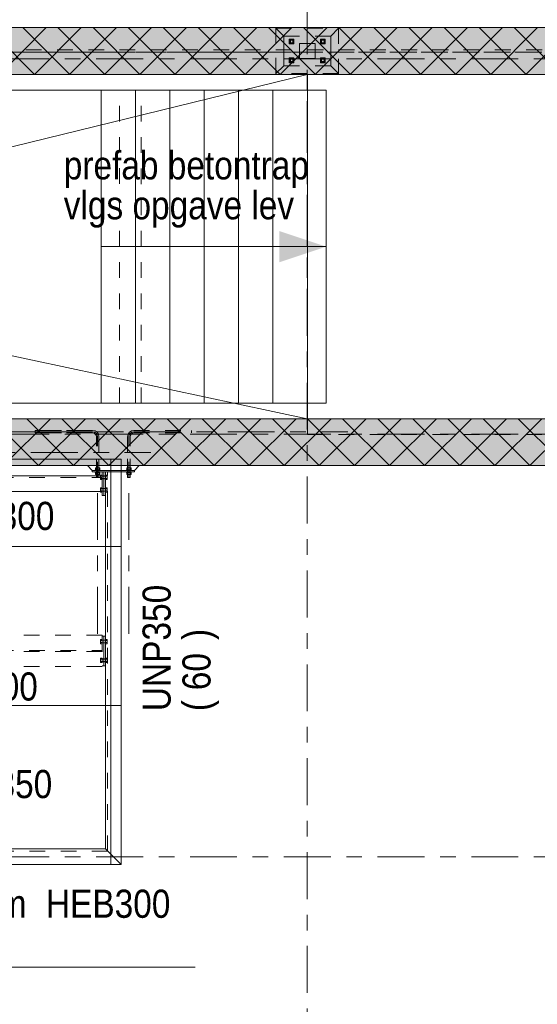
# Model space of a CAD drawing. Header units: millimetres. Extents: x -923 to -82, y -1402 to -808.
# Tile 68 of 109: x -604 to -571, y -978 to -915. Entities that reach past the tile are written whole.
import ezdxf

# ---------------------------------------------------------------- set-up
doc = ezdxf.new("R2010")
doc.units = ezdxf.units.MM
for name, pattern in [('XKITLINE00', [0]), ('XKITLINE01', [4, 1, -1, 1, -1]), ('XKITLINE02', [4, 2, -2]), ('XKITLINE03', [6, 3, -1, 1, -1])]:
    doc.linetypes.add(name, pattern=pattern)
for name, color, linetype, lineweight in [('Bout', 3, 'Continuous', 0), ('Grafisch object', 3, 'Continuous', 0), ('Onderdeel', 2, 'Continuous', 0), ('Onderdeel label', 2, 'Continuous', 0), ('Stramien', 4, 'Continuous', 0), ('Tekst', 7, 'Continuous', 0)]:
    doc.layers.add(name, color=color, linetype=linetype, lineweight=lineweight)
doc.styles.add('ARIAL', font='arial.ttf')

msp = doc.modelspace()

# ---------------------------------------------------------------- hatches: boundary and pattern name
at = {"layer": 'Grafisch object'}
msp.add_hatch(color=256, dxfattribs=at).paths.add_polyline_path([(-584.107, -929.319), (-587.107, -930.319), (-587.107, -928.319)], flags=17)
at = {"layer": 'Onderdeel'}
for points in [[(-513.815, -918.318), (-690.317, -918.307), (-690.317, -915.307), (-513.815, -915.318)], [(-480.816, -943.316), (-687.816, -943.316), (-687.816, -940.316), (-480.816, -940.316)]]:
    msp.add_hatch(color=256, dxfattribs=at).paths.add_polyline_path(points, flags=17)

# ---------------------------------------------------------------- linework, layer by layer
at = {"layer": 'Bout', "linetype": 'XKITLINE00', "lineweight": 0}
for p, q in [((-598.534, -943.927), (-598.434, -943.927)), ((-598.534, -943.966), (-598.534, -943.927)), ((-598.334, -943.986), (-598.324, -943.986)), ((-598.334, -944.146), (-598.324, -944.146)), ((-598.534, -945.004), (-598.534, -944.966)), ((-598.434, -945.004), (-598.534, -945.004)), ((-598.334, -944.786), (-598.324, -944.786)), ((-598.334, -944.946), (-598.324, -944.946))]:
    msp.add_line(p, q, dxfattribs=at)
at = {"layer": 'Bout', "linetype": 'XKITLINE02', "lineweight": 0}
for p, q in [((-598.534, -944.204), (-598.534, -943.966)), ((-598.534, -943.997), (-598.434, -943.997)), ((-598.534, -944.135), (-598.434, -944.135)), ((-598.434, -944.204), (-598.534, -944.204)), ((-598.434, -943.927), (-598.434, -944.204)), ((-598.434, -943.976), (-598.334, -943.976)), ((-598.434, -943.986), (-598.334, -943.986)), ((-598.434, -944.146), (-598.334, -944.146)), ((-598.434, -944.156), (-598.334, -944.156)), ((-598.334, -944.156), (-598.334, -943.976)), ((-598.324, -943.976), (-598.224, -943.976)), ((-598.324, -944.156), (-598.324, -943.976)), ((-598.324, -943.986), (-598.224, -943.986)), ((-598.324, -944.146), (-598.224, -944.146)), ((-598.324, -944.156), (-598.224, -944.156)), ((-598.224, -944.204), (-598.224, -943.927)), ((-598.224, -943.927), (-598.124, -943.927)), ((-598.224, -943.997), (-598.124, -943.997)), ((-598.224, -944.135), (-598.124, -944.135)), ((-598.124, -944.204), (-598.224, -944.204)), ((-598.124, -943.927), (-598.124, -944.204)), ((-598.534, -944.727), (-598.434, -944.727)), ((-598.534, -944.966), (-598.534, -944.727)), ((-598.534, -944.797), (-598.434, -944.797)), ((-598.534, -944.935), (-598.434, -944.935)), ((-598.434, -945.004), (-598.434, -944.727)), ((-598.434, -944.776), (-598.334, -944.776)), ((-598.434, -944.786), (-598.334, -944.786)), ((-598.434, -944.946), (-598.334, -944.946)), ((-598.434, -944.956), (-598.334, -944.956)), ((-598.334, -944.956), (-598.334, -944.776)), ((-598.324, -944.776), (-598.224, -944.776)), ((-598.324, -944.956), (-598.324, -944.776)), ((-598.324, -944.786), (-598.224, -944.786)), ((-598.324, -944.946), (-598.224, -944.946)), ((-598.324, -944.956), (-598.224, -944.956)), ((-598.224, -945.004), (-598.224, -944.727)), ((-598.224, -944.727), (-598.124, -944.727)), ((-598.224, -944.797), (-598.124, -944.797)), ((-598.224, -944.935), (-598.124, -944.935)), ((-598.124, -945.004), (-598.224, -945.004)), ((-598.124, -944.727), (-598.124, -945.004)), ((-598.534, -954.698), (-598.534, -954.421)), ((-598.534, -954.421), (-598.434, -954.421)), ((-598.534, -954.49), (-598.434, -954.49)), ((-598.434, -954.421), (-598.434, -954.698)), ((-598.434, -954.47), (-598.334, -954.47)), ((-598.434, -954.48), (-598.224, -954.48)), ((-598.334, -954.65), (-598.334, -954.47)), ((-598.324, -954.47), (-598.224, -954.47)), ((-598.324, -954.47), (-598.324, -954.65)), ((-598.224, -954.698), (-598.224, -954.421)), ((-598.224, -954.421), (-598.124, -954.421)), ((-598.224, -954.49), (-598.124, -954.49)), ((-598.124, -954.421), (-598.124, -954.698)), ((-598.534, -954.629), (-598.434, -954.629)), ((-598.434, -954.698), (-598.534, -954.698)), ((-598.434, -954.64), (-598.224, -954.64)), ((-598.434, -954.65), (-598.334, -954.65)), ((-598.324, -954.65), (-598.224, -954.65)), ((-598.224, -954.629), (-598.124, -954.629)), ((-598.124, -954.698), (-598.224, -954.698)), ((-598.534, -955.898), (-598.534, -955.621)), ((-598.534, -955.621), (-598.434, -955.621)), ((-598.534, -955.69), (-598.434, -955.69)), ((-598.434, -955.621), (-598.434, -955.898)), ((-598.434, -955.67), (-598.334, -955.67)), ((-598.434, -955.68), (-598.224, -955.68)), ((-598.334, -955.85), (-598.334, -955.67)), ((-598.324, -955.67), (-598.224, -955.67)), ((-598.324, -955.85), (-598.324, -955.67)), ((-598.224, -955.898), (-598.224, -955.621)), ((-598.224, -955.621), (-598.124, -955.621)), ((-598.224, -955.69), (-598.124, -955.69)), ((-598.124, -955.621), (-598.124, -955.898)), ((-598.534, -955.829), (-598.434, -955.829)), ((-598.434, -955.898), (-598.534, -955.898)), ((-598.434, -955.84), (-598.224, -955.84)), ((-598.434, -955.85), (-598.334, -955.85)), ((-598.324, -955.85), (-598.224, -955.85)), ((-598.224, -955.829), (-598.124, -955.829)), ((-598.124, -955.898), (-598.224, -955.898))]:
    msp.add_line(p, q, dxfattribs=at)
at = {"layer": 'Grafisch object', "linetype": 'XKITLINE00', "lineweight": 0}
for p, q in [((-585.307, -918.317), (-689.79, -918.317)), ((-585.315, -918.326), (-689.316, -943.716)), ((-688.82, -918.314), (-585.315, -940.316)), ((-585.307, -940.316), (-585.307, -918.317)), ((-598.507, -929.319), (-584.107, -929.319)), ((-689.79, -940.316), (-585.307, -940.316)), ((-597.224, -942.893), (-689.317, -942.893)), ((-597.877, -968.814), (-597.877, -942.893)), ((-597.224, -968.814), (-597.224, -942.893)), ((-689.317, -948.494), (-597.224, -948.494)), ((-689.317, -958.654), (-597.224, -958.654)), ((-689.317, -968.814), (-597.224, -968.814))]:
    msp.add_line(p, q, dxfattribs=at)
at = {"layer": 'Onderdeel', "linetype": 'XKITLINE00', "lineweight": 0}
for p, q in [((-690.317, -915.307), (-513.815, -915.318)), ((-602.754, -918.312), (-605.755, -915.312)), ((-605.01, -918.312), (-602.011, -915.312)), ((-600.509, -918.313), (-603.509, -915.312)), ((-602.765, -918.312), (-599.766, -915.313)), ((-598.264, -918.313), (-601.264, -915.313)), ((-600.521, -918.313), (-597.521, -915.313)), ((-596.019, -918.313), (-599.019, -915.313)), ((-598.276, -918.313), (-595.276, -915.313)), ((-593.774, -918.313), (-596.774, -915.313)), ((-596.031, -918.313), (-593.031, -915.313)), ((-591.528, -918.313), (-594.529, -915.313)), ((-593.786, -918.313), (-590.786, -915.313)), ((-589.283, -918.313), (-592.283, -915.313)), ((-591.541, -918.313), (-588.541, -915.313)), ((-587.038, -918.313), (-590.038, -915.313)), ((-589.296, -918.313), (-586.296, -915.313)), ((-584.793, -918.314), (-587.793, -915.313)), ((-587.051, -918.313), (-584.051, -915.314)), ((-582.547, -918.314), (-585.548, -915.313)), ((-584.853, -915.314), (-516.315, -915.314)), ((-584.806, -918.314), (-581.806, -915.314)), ((-580.302, -918.314), (-583.302, -915.314)), ((-582.561, -918.314), (-579.561, -915.314)), ((-578.057, -918.314), (-581.057, -915.314)), ((-580.316, -918.314), (-577.316, -915.314)), ((-575.812, -918.314), (-578.812, -915.314)), ((-578.071, -918.314), (-575.071, -915.314)), ((-573.567, -918.314), (-576.567, -915.314)), ((-575.826, -918.314), (-572.827, -915.314)), ((-571.321, -918.314), (-574.322, -915.314)), ((-573.581, -918.314), (-570.582, -915.314)), ((-569.076, -918.315), (-572.076, -915.314)), ((-571.337, -918.314), (-568.337, -915.315)), ((-690.317, -918.307), (-513.815, -918.318)), ((-689.317, -918.314), (-585.315, -918.317)), ((-635.315, -918.314), (-584.854, -918.314)), ((-585.986, -918.317), (-585.315, -918.318)), ((-585.314, -919.319), (-585.315, -918.317)), ((-637.516, -919.316), (-597.318, -919.313)), ((-597.318, -919.319), (-597.318, -919.313)), ((-598.507, -919.319), (-596.307, -919.319)), ((-598.507, -939.319), (-598.507, -919.319)), ((-596.307, -939.319), (-596.307, -919.319)), ((-596.307, -919.319), (-594.107, -919.319)), ((-594.107, -919.319), (-591.907, -919.319)), ((-594.107, -939.319), (-594.107, -919.319)), ((-591.907, -939.319), (-591.907, -919.319)), ((-591.907, -919.319), (-589.707, -919.319)), ((-589.707, -939.319), (-589.707, -919.319)), ((-589.707, -919.319), (-587.507, -919.319)), ((-587.507, -939.319), (-587.507, -919.319)), ((-587.507, -919.319), (-584.107, -919.319)), ((-584.107, -939.319), (-584.107, -919.319)), ((-598.507, -939.314), (-637.516, -939.314)), ((-598.507, -939.319), (-596.307, -939.319)), ((-596.307, -939.319), (-587.507, -939.319)), ((-587.507, -939.319), (-584.107, -939.319)), ((-585.307, -940.316), (-585.308, -939.319)), ((-687.816, -940.316), (-480.816, -940.316)), ((-602.503, -943.316), (-605.503, -940.316)), ((-604.748, -943.316), (-601.748, -940.316)), ((-600.258, -943.316), (-603.258, -940.316)), ((-602.503, -943.316), (-599.503, -940.316)), ((-598.013, -943.316), (-601.013, -940.316)), ((-600.258, -943.316), (-597.258, -940.316)), ((-595.768, -943.316), (-598.768, -940.316)), ((-598.013, -943.316), (-595.013, -940.316)), ((-593.523, -943.316), (-596.523, -940.316)), ((-595.768, -943.316), (-592.768, -940.316)), ((-591.278, -943.316), (-594.278, -940.316)), ((-593.523, -943.316), (-590.523, -940.316)), ((-589.033, -943.316), (-592.033, -940.316)), ((-591.278, -943.316), (-588.278, -940.316)), ((-586.788, -943.316), (-589.788, -940.316)), ((-589.033, -943.316), (-586.033, -940.316)), ((-584.543, -943.316), (-587.543, -940.316)), ((-586.788, -943.316), (-583.788, -940.316)), ((-582.298, -943.316), (-585.298, -940.316)), ((-584.543, -943.316), (-581.543, -940.316)), ((-580.053, -943.316), (-583.053, -940.316)), ((-582.298, -943.316), (-579.298, -940.316)), ((-577.808, -943.316), (-580.808, -940.316)), ((-580.053, -943.316), (-577.053, -940.316)), ((-575.563, -943.316), (-578.563, -940.316)), ((-577.808, -943.316), (-574.808, -940.316)), ((-573.318, -943.316), (-576.318, -940.316)), ((-575.563, -943.316), (-572.563, -940.316)), ((-571.072, -943.316), (-574.072, -940.316)), ((-573.318, -943.316), (-570.318, -940.316)), ((-568.827, -943.316), (-571.827, -940.316)), ((-571.072, -943.316), (-568.072, -940.316)), ((-480.816, -943.316), (-687.816, -943.316)), ((-599.074, -943.616), (-599.374, -943.316)), ((-599.074, -943.716), (-599.074, -943.616)), ((-599.074, -943.616), (-596.374, -943.616)), ((-596.374, -943.616), (-599.074, -943.616)), ((-599.074, -943.716), (-598.324, -943.716)), ((-598.874, -943.716), (-598.874, -943.756)), ((-598.874, -943.756), (-598.574, -943.756)), ((-598.863, -943.756), (-598.863, -943.876)), ((-598.586, -943.876), (-598.586, -943.756)), ((-598.574, -943.756), (-598.574, -943.716)), ((-598.434, -943.716), (-598.434, -943.966)), ((-598.334, -945.216), (-598.334, -943.716)), ((-598.224, -943.716), (-598.324, -943.716)), ((-598.324, -943.716), (-598.324, -945.216)), ((-598.224, -943.716), (-597.224, -943.716)), ((-598.224, -943.716), (-598.224, -967.814)), ((-597.224, -968.814), (-597.224, -943.716)), ((-597.224, -943.716), (-596.374, -943.716)), ((-596.874, -943.756), (-596.874, -943.716)), ((-596.574, -943.756), (-596.874, -943.756)), ((-596.863, -943.876), (-596.863, -943.756)), ((-596.586, -943.876), (-596.586, -943.756)), ((-596.574, -943.756), (-596.574, -943.716)), ((-596.074, -943.316), (-596.374, -943.616)), ((-596.374, -943.716), (-596.374, -943.616)), ((-611.104, -943.966), (-598.804, -943.966)), ((-598.863, -943.876), (-598.586, -943.876)), ((-598.804, -944.066), (-598.804, -943.876)), ((-598.804, -944.066), (-598.644, -944.066)), ((-598.644, -944.066), (-598.644, -943.876)), ((-598.644, -943.966), (-598.434, -943.966)), ((-598.434, -944.966), (-598.434, -943.966)), ((-596.586, -943.876), (-596.863, -943.876)), ((-596.804, -944.066), (-596.804, -943.876)), ((-596.644, -944.066), (-596.804, -944.066)), ((-596.644, -944.066), (-596.644, -943.876)), ((-598.434, -944.966), (-611.104, -944.966)), ((-598.434, -945.216), (-598.434, -944.966)), ((-598.434, -945.216), (-598.334, -945.216)), ((-598.324, -945.216), (-598.224, -945.216)), ((-598.224, -954.21), (-598.324, -954.21)), ((-598.324, -954.21), (-598.324, -956.11)), ((-598.324, -956.11), (-598.224, -956.11)), ((-610.704, -967.814), (-598.224, -967.814)), ((-598.224, -967.814), (-597.224, -968.814)), ((-597.224, -968.814), (-598.224, -967.814)), ((-610.704, -968.814), (-597.224, -968.814))]:
    msp.add_line(p, q, dxfattribs=at)
at = {"layer": 'Onderdeel', "linetype": 'XKITLINE01', "lineweight": 0}
for p, q in [((-635.315, -915.314), (-469.027, -915.314)), ((-514.815, -915.314), (-635.315, -915.314)), ((-635.315, -915.314), (-584.853, -915.314)), ((-587.315, -915.316), (-587.318, -918.316)), ((-583.315, -915.32), (-587.315, -915.316)), ((-586.815, -915.864), (-587.315, -915.364)), ((-587.315, -918.264), (-587.315, -915.364)), ((-587.315, -915.364), (-583.315, -915.364)), ((-583.815, -915.864), (-583.315, -915.364)), ((-583.318, -918.32), (-583.315, -915.32)), ((-583.315, -915.364), (-583.315, -918.264)), ((-583.815, -915.864), (-586.815, -915.864)), ((-586.815, -915.864), (-586.815, -917.764)), ((-586.815, -917.764), (-586.815, -915.864)), ((-583.815, -915.864), (-586.815, -915.864)), ((-586.165, -916.064), (-586.465, -916.064)), ((-586.465, -916.064), (-586.465, -916.364)), ((-586.165, -916.064), (-586.465, -916.064)), ((-586.465, -916.064), (-586.465, -916.364)), ((-586.195, -916.075), (-586.435, -916.075)), ((-586.435, -916.075), (-586.435, -916.352)), ((-586.195, -916.075), (-586.435, -916.075)), ((-586.435, -916.075), (-586.435, -916.352)), ((-586.235, -916.134), (-586.395, -916.134)), ((-586.395, -916.134), (-586.395, -916.294)), ((-586.235, -916.294), (-586.235, -916.134)), ((-586.195, -916.352), (-586.195, -916.075)), ((-586.195, -916.352), (-586.195, -916.075)), ((-586.165, -916.364), (-586.165, -916.064)), ((-586.165, -916.364), (-586.165, -916.064)), ((-584.165, -916.064), (-584.465, -916.064)), ((-584.465, -916.064), (-584.465, -916.364)), ((-584.165, -916.064), (-584.465, -916.064)), ((-584.465, -916.064), (-584.465, -916.364)), ((-584.195, -916.075), (-584.435, -916.075)), ((-584.435, -916.075), (-584.435, -916.352)), ((-584.195, -916.075), (-584.435, -916.075)), ((-584.435, -916.075), (-584.435, -916.352)), ((-584.235, -916.134), (-584.395, -916.134)), ((-584.395, -916.134), (-584.395, -916.294)), ((-584.235, -916.294), (-584.235, -916.134)), ((-584.195, -916.352), (-584.195, -916.075)), ((-584.195, -916.352), (-584.195, -916.075)), ((-584.165, -916.364), (-584.165, -916.064)), ((-584.165, -916.364), (-584.165, -916.064)), ((-583.815, -915.864), (-583.815, -917.764)), ((-583.815, -917.764), (-583.815, -915.864)), ((-635.315, -916.741), (-469.027, -916.741)), ((-635.315, -916.741), (-585.285, -916.741)), ((-635.315, -916.741), (-469.025, -916.741)), ((-586.465, -916.364), (-586.165, -916.364)), ((-586.465, -916.364), (-586.165, -916.364)), ((-586.435, -916.352), (-586.195, -916.352)), ((-586.435, -916.352), (-586.195, -916.352)), ((-586.395, -916.294), (-586.235, -916.294)), ((-584.815, -916.334), (-585.815, -916.334)), ((-585.815, -916.334), (-585.815, -917.294)), ((-585.285, -916.741), (-469.027, -916.741)), ((-584.815, -917.294), (-584.815, -916.334)), ((-584.465, -916.364), (-584.165, -916.364)), ((-584.465, -916.364), (-584.165, -916.364)), ((-584.435, -916.352), (-584.195, -916.352)), ((-584.435, -916.352), (-584.195, -916.352)), ((-584.395, -916.294), (-584.235, -916.294)), ((-469.027, -916.886), (-635.315, -916.886)), ((-585.285, -916.886), (-635.315, -916.886)), ((-635.315, -916.886), (-469.025, -916.886)), ((-586.165, -917.264), (-586.465, -917.264)), ((-586.465, -917.264), (-586.465, -917.564)), ((-586.165, -917.264), (-586.465, -917.264)), ((-586.465, -917.264), (-586.465, -917.564)), ((-586.195, -917.275), (-586.435, -917.275)), ((-586.435, -917.275), (-586.435, -917.552)), ((-586.195, -917.275), (-586.435, -917.275)), ((-586.435, -917.275), (-586.435, -917.552)), ((-586.235, -917.334), (-586.395, -917.334)), ((-586.395, -917.334), (-586.395, -917.494)), ((-586.235, -917.494), (-586.235, -917.334)), ((-586.195, -917.552), (-586.195, -917.275)), ((-586.195, -917.552), (-586.195, -917.275)), ((-586.165, -917.564), (-586.165, -917.264)), ((-586.165, -917.564), (-586.165, -917.264)), ((-585.815, -917.294), (-584.815, -917.294)), ((-469.027, -916.886), (-585.285, -916.886)), ((-584.165, -917.264), (-584.465, -917.264)), ((-584.465, -917.264), (-584.465, -917.564)), ((-584.165, -917.264), (-584.465, -917.264)), ((-584.465, -917.264), (-584.465, -917.564)), ((-584.195, -917.275), (-584.435, -917.275)), ((-584.435, -917.275), (-584.435, -917.552)), ((-584.195, -917.275), (-584.435, -917.275)), ((-584.435, -917.275), (-584.435, -917.552)), ((-584.235, -917.334), (-584.395, -917.334)), ((-584.395, -917.334), (-584.395, -917.494)), ((-584.235, -917.494), (-584.235, -917.334)), ((-584.195, -917.552), (-584.195, -917.275)), ((-584.195, -917.552), (-584.195, -917.275)), ((-584.165, -917.564), (-584.165, -917.264)), ((-584.165, -917.564), (-584.165, -917.264)), ((-587.315, -918.264), (-586.815, -917.764)), ((-583.815, -917.764), (-586.815, -917.764)), ((-586.815, -917.764), (-583.815, -917.764)), ((-586.465, -917.564), (-586.165, -917.564)), ((-586.465, -917.564), (-586.165, -917.564)), ((-586.435, -917.552), (-586.195, -917.552)), ((-586.435, -917.552), (-586.195, -917.552)), ((-586.395, -917.494), (-586.235, -917.494)), ((-584.465, -917.564), (-584.165, -917.564)), ((-584.465, -917.564), (-584.165, -917.564)), ((-584.435, -917.552), (-584.195, -917.552)), ((-584.435, -917.552), (-584.195, -917.552)), ((-584.395, -917.494), (-584.235, -917.494)), ((-583.315, -918.264), (-583.815, -917.764)), ((-635.315, -918.314), (-469.027, -918.314)), ((-635.315, -918.315), (-585.285, -918.314)), ((-587.318, -918.316), (-585.986, -918.317)), ((-583.315, -918.264), (-587.315, -918.264)), ((-585.315, -918.318), (-583.318, -918.32)), ((-585.285, -918.314), (-469.027, -918.314)), ((-584.854, -918.314), (-513.815, -918.314)), ((-597.318, -939.314), (-597.318, -919.319)), ((-595.939, -939.319), (-595.939, -919.319)), ((-585.308, -939.319), (-585.314, -919.319)), ((-585.307, -939.319), (-585.307, -919.319)), ((-598.507, -939.314), (-597.318, -939.314)), ((-596.307, -939.319), (-598.507, -939.319)), ((-585.307, -941.32), (-585.307, -940.316)), ((-599.044, -941.066), (-602.724, -941.066)), ((-602.724, -941.066), (-602.724, -941.226)), ((-602.724, -941.066), (-599.044, -941.066)), ((-602.724, -941.226), (-602.724, -941.066)), ((-602.724, -941.226), (-599.044, -941.226)), ((-599.044, -941.226), (-602.724, -941.226)), ((-599.044, -941.066), (-598.891, -941.096)), ((-599.044, -941.066), (-598.891, -941.096)), ((-599.044, -941.226), (-598.952, -941.244)), ((-599.044, -941.226), (-598.952, -941.244)), ((-598.875, -941.296), (-598.952, -941.244)), ((-598.875, -941.296), (-598.952, -941.244)), ((-598.761, -941.183), (-598.891, -941.096)), ((-598.761, -941.183), (-598.891, -941.096)), ((-598.875, -941.296), (-598.822, -941.374)), ((-598.822, -941.374), (-598.875, -941.296)), ((-598.675, -941.313), (-598.761, -941.183)), ((-598.761, -941.183), (-598.675, -941.313)), ((-598.644, -941.466), (-598.675, -941.313)), ((-598.675, -941.313), (-598.644, -941.466)), ((-596.804, -941.466), (-596.774, -941.313)), ((-596.774, -941.313), (-596.804, -941.466)), ((-596.774, -941.313), (-596.687, -941.183)), ((-596.687, -941.183), (-596.774, -941.313)), ((-596.687, -941.183), (-596.557, -941.096)), ((-596.687, -941.183), (-596.557, -941.096)), ((-596.574, -941.296), (-596.626, -941.374)), ((-596.626, -941.374), (-596.574, -941.296)), ((-596.574, -941.296), (-596.496, -941.244)), ((-596.574, -941.296), (-596.496, -941.244)), ((-596.557, -941.096), (-596.404, -941.066)), ((-596.557, -941.096), (-596.404, -941.066)), ((-596.496, -941.244), (-596.404, -941.226)), ((-596.496, -941.244), (-596.404, -941.226)), ((-596.404, -941.066), (-592.724, -941.066)), ((-596.404, -941.066), (-592.724, -941.066)), ((-596.404, -941.226), (-592.724, -941.226)), ((-596.404, -941.226), (-592.724, -941.226)), ((-592.724, -941.066), (-592.724, -941.226)), ((-592.724, -941.226), (-592.724, -941.066)), ((-585.307, -941.32), (-482.325, -941.316)), ((-598.822, -941.374), (-598.804, -941.466)), ((-598.804, -941.466), (-598.822, -941.374)), ((-598.804, -944.066), (-598.804, -941.466)), ((-598.804, -943.876), (-598.804, -941.466)), ((-598.644, -941.466), (-598.644, -944.066)), ((-598.644, -943.876), (-598.644, -941.466)), ((-596.804, -941.466), (-596.804, -944.066)), ((-596.804, -943.876), (-596.804, -941.466)), ((-596.626, -941.374), (-596.644, -941.466)), ((-596.644, -941.466), (-596.626, -941.374)), ((-596.644, -944.066), (-596.644, -941.466)), ((-596.644, -943.876), (-596.644, -941.466)), ((-599.374, -943.316), (-596.074, -943.316)), ((-598.874, -943.616), (-598.874, -943.576)), ((-598.574, -943.576), (-598.874, -943.576)), ((-598.874, -943.616), (-598.874, -943.576)), ((-598.874, -943.576), (-598.574, -943.576)), ((-598.574, -943.616), (-598.874, -943.616)), ((-598.874, -943.616), (-598.574, -943.616)), ((-598.874, -943.756), (-598.874, -943.716)), ((-598.574, -943.716), (-598.874, -943.716)), ((-598.574, -943.716), (-598.874, -943.716)), ((-598.574, -943.756), (-598.874, -943.756)), ((-598.863, -943.576), (-598.863, -943.456)), ((-598.863, -943.456), (-598.586, -943.456)), ((-598.863, -943.576), (-598.863, -943.456)), ((-598.586, -943.456), (-598.863, -943.456)), ((-598.863, -943.576), (-598.586, -943.576)), ((-598.586, -943.576), (-598.863, -943.576)), ((-598.586, -943.756), (-598.863, -943.756)), ((-598.863, -943.876), (-598.863, -943.756)), ((-598.586, -943.756), (-598.863, -943.756)), ((-598.586, -943.576), (-598.586, -943.456)), ((-598.586, -943.576), (-598.586, -943.456)), ((-598.586, -943.876), (-598.586, -943.756)), ((-598.574, -943.616), (-598.574, -943.576)), ((-598.574, -943.616), (-598.574, -943.576)), ((-598.574, -943.756), (-598.574, -943.716)), ((-598.434, -943.716), (-598.334, -943.716)), ((-598.434, -943.716), (-598.434, -943.716)), ((-598.434, -943.716), (-598.434, -943.716)), ((-598.334, -943.716), (-598.334, -943.716)), ((-598.334, -943.716), (-598.334, -943.716)), ((-598.324, -943.716), (-597.224, -943.716)), ((-598.224, -945.216), (-598.224, -943.716)), ((-598.084, -967.954), (-598.084, -943.716)), ((-596.874, -943.616), (-596.874, -943.576)), ((-596.874, -943.576), (-596.574, -943.576)), ((-596.874, -943.616), (-596.874, -943.576)), ((-596.574, -943.576), (-596.874, -943.576)), ((-596.874, -943.616), (-596.574, -943.616)), ((-596.574, -943.616), (-596.874, -943.616)), ((-596.874, -943.756), (-596.874, -943.716)), ((-596.874, -943.716), (-596.574, -943.716)), ((-596.574, -943.716), (-596.874, -943.716)), ((-596.874, -943.756), (-596.574, -943.756)), ((-596.863, -943.576), (-596.863, -943.456)), ((-596.863, -943.456), (-596.586, -943.456)), ((-596.863, -943.576), (-596.863, -943.456)), ((-596.586, -943.456), (-596.863, -943.456)), ((-596.863, -943.576), (-596.586, -943.576)), ((-596.586, -943.576), (-596.863, -943.576)), ((-596.863, -943.876), (-596.863, -943.756)), ((-596.863, -943.756), (-596.586, -943.756)), ((-596.586, -943.756), (-596.863, -943.756)), ((-596.586, -943.576), (-596.586, -943.456)), ((-596.586, -943.576), (-596.586, -943.456)), ((-596.586, -943.876), (-596.586, -943.756)), ((-596.574, -943.616), (-596.574, -943.576)), ((-596.574, -943.616), (-596.574, -943.576)), ((-596.574, -943.756), (-596.574, -943.716)), ((-611.104, -944.066), (-598.434, -944.066)), ((-598.586, -943.876), (-598.863, -943.876)), ((-598.804, -943.966), (-598.644, -943.966)), ((-598.644, -944.066), (-598.804, -944.066)), ((-598.434, -944.966), (-598.434, -943.966)), ((-596.863, -943.876), (-596.586, -943.876)), ((-596.804, -944.066), (-596.644, -944.066)), ((-598.434, -954.16), (-611.104, -954.16)), ((-598.434, -954.16), (-598.434, -956.16)), ((-598.334, -954.21), (-598.434, -954.21)), ((-598.434, -954.21), (-598.434, -956.11)), ((-598.334, -956.11), (-598.334, -954.21)), ((-598.224, -956.11), (-598.224, -954.21)), ((-611.104, -955.127), (-598.434, -955.127)), ((-598.434, -955.192), (-611.104, -955.192)), ((-598.434, -956.16), (-611.104, -956.16)), ((-598.434, -956.11), (-598.334, -956.11)), ((-598.084, -967.954), (-610.704, -967.954))]:
    msp.add_line(p, q, dxfattribs=at)
at = {"layer": 'Onderdeel', "linetype": 'XKITLINE03', "lineweight": 0}
for p, q in [((-599.044, -941.146), (-612.724, -941.146)), ((-599.044, -941.146), (-612.724, -941.146)), ((-610.744, -941.146), (-597.064, -941.146)), ((-610.744, -941.146), (-597.064, -941.146)), ((-598.922, -941.17), (-599.044, -941.146)), ((-598.922, -941.17), (-599.044, -941.146)), ((-598.818, -941.24), (-598.922, -941.17)), ((-598.818, -941.24), (-598.922, -941.17)), ((-598.749, -941.344), (-598.818, -941.24)), ((-598.749, -941.344), (-598.818, -941.24)), ((-596.7, -941.344), (-596.631, -941.24)), ((-596.7, -941.344), (-596.631, -941.24)), ((-596.631, -941.24), (-596.527, -941.17)), ((-596.631, -941.24), (-596.527, -941.17)), ((-596.527, -941.17), (-596.404, -941.146)), ((-596.527, -941.17), (-596.404, -941.146)), ((-596.404, -941.146), (-582.724, -941.146)), ((-596.404, -941.146), (-582.724, -941.146)), ((-598.724, -941.466), (-598.749, -941.344)), ((-598.724, -941.466), (-598.749, -941.344)), ((-598.724, -954.066), (-598.724, -941.466)), ((-598.724, -954.066), (-598.724, -941.466)), ((-596.724, -941.466), (-596.7, -941.344)), ((-596.724, -941.466), (-596.7, -941.344)), ((-596.724, -954.066), (-596.724, -941.466)), ((-596.724, -954.066), (-596.724, -941.466)), ((-608.995, -942.486), (-595.315, -942.486)), ((-608.995, -942.486), (-595.315, -942.486))]:
    msp.add_line(p, q, dxfattribs=at)
at = {"layer": 'Onderdeel label', "linetype": 'XKITLINE00', "lineweight": 0}
msp.add_line((-609.573, -975.364), (-592.488, -975.364), dxfattribs=at)
at = {"layer": 'Stramien', "linetype": 'XKITLINE03', "lineweight": 0}
for p, q in [((-585.315, -1103.014), (-585.315, -840.314)), ((-880.815, -917.314), (-445.815, -917.314)), ((-880.815, -941.314), (-445.815, -941.314)), ((-880.815, -968.314), (-445.815, -968.314))]:
    msp.add_line(p, q, dxfattribs=at)

# ---------------------------------------------------------------- texts
at = {"layer": 'Onderdeel label', "style": 'ARIAL', "width": 0.85}
for s, p in [('UNP300', (-609.566, -947.428)), ('HEA200', (-610.508, -958.33)), ('UNP350', (-609.704, -964.564)), ('kolom', (-608.973, -972.214)), ('HEB300', (-602.029, -972.214))]:
    msp.add_text(s, height=1.8, dxfattribs=at).set_placement(p)
for s, p in [('UNP350', (-594.051, -959.007)), (')', (-591.501, -954.458)), ('60', (-591.501, -957.668)), ('(', (-591.501, -959.007))]:
    msp.add_text(s, height=1.8, rotation=90.00021, dxfattribs=at).set_placement(p)
at = {"layer": 'Tekst', "style": 'ARIAL', "width": 0.85}
for s, p in [('prefab betontrap', (-600.89, -925.023)), ('vlgs opgave lev', (-600.89, -927.573))]:
    msp.add_text(s, height=1.8, dxfattribs=at).set_placement(p)

doc.saveas('drawing.dxf')
